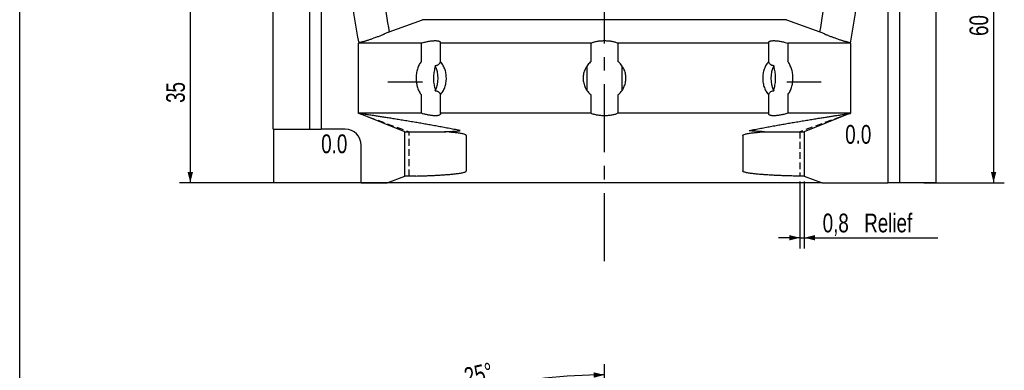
# Model space of a CAD drawing. Header units: millimetres. Extents: x 8 to 862, y 8 to 585.
# Tile 5 of 84: x 8 to 192, y 138 to 204. Entities that reach past the tile are written whole.
import ezdxf

# ---------------------------------------------------------------- set-up
doc = ezdxf.new("R2010")
doc.units = ezdxf.units.MM
doc.linetypes.add('CENTERX2', pattern=[20.32, 12.7, -2.54, 2.54, -2.54])
doc.linetypes.add('HIDDEN', pattern=[1.905, 1.27, -0.635])
for name, color, linetype in [('CENTERLINE', 4, 'CENTERX2'), ('DIMENSIONS', 2, 'Continuous'), ('HIDDEN', 3, 'HIDDEN'), ('TEXT', 2, 'Continuous')]:
    doc.layers.add(name, color=color, linetype=linetype)
doc.layers.add('OUTLINE', color=7, linetype='Continuous', lineweight=25)
doc.styles.add('SLDTEXTSTYLE0', font='TXT', dxfattribs={"width": 0.75})
doc.dimstyles.new('SLDDIMSTYLE2', dxfattribs={"dimtxt": 3.5, "dimasz": 2, "dimexe": 0, "dimexo": 0.0625, "dimgap": 0.875, "dimtad": 1, "dimrnd": 1e-09, "dimzin": 12, "dimdsep": 46, "dimtxsty": 'SLDTEXTSTYLE0', "dimsah": 1, "dimcen": 0.09, "dimadec": 0, "dimazin": 3, "dimtfac": 1, "dimtofl": 0, "dimtmove": 0, "dimatfit": 3, "dimfxl": 0, "dimfrac": 2, "dimtolj": 1, "dimtzin": 12, "dimarcsym": 0})
doc.dimstyles.new('SLDDIMSTYLE21', dxfattribs={"dimtxt": 3.5, "dimasz": 2, "dimexe": 0, "dimexo": 0.0625, "dimgap": 0.875, "dimtad": 1, "dimdec": 1, "dimrnd": 1e-09, "dimdsep": 46, "dimtxsty": 'SLDTEXTSTYLE0', "dimsah": 1, "dimcen": 0.09, "dimadec": 0, "dimazin": 2, "dimtfac": 1, "dimtdec": 1, "dimtmove": 0, "dimatfit": 0, "dimfxl": 0, "dimfrac": 2, "dimtolj": 1, "dimtzin": 12, "dimarcsym": 0})
doc.dimstyles.new('SLDDIMSTYLE8', dxfattribs={"dimtxt": 3.5, "dimasz": 2, "dimexe": 0, "dimexo": 0.0625, "dimgap": 0.875, "dimtad": 1, "dimdec": 4, "dimzin": 12, "dimdsep": 46, "dimtxsty": 'SLDTEXTSTYLE0', "dimsah": 1, "dimcen": 0.09, "dimazin": 3, "dimtfac": 1, "dimtofl": 0, "dimtmove": 0, "dimatfit": 3, "dimfxl": 0, "dimfrac": 2, "dimtolj": 1, "dimtzin": 12, "dimarcsym": 0})

# ---------------------------------------------------------------- blocks, each defined once
blk = doc.blocks.new('_D_48')
at = {"layer": 'DIMENSIONS'}
for p, q in [((153.91, 173.3), (153.91, 160.82)), ((154.71, 173.3), (154.71, 160.82)), ((153.91, 162.82), (149.91, 162.82)), ((153.91, 162.82), (154.71, 162.82)), ((154.71, 162.82), (179.71, 162.82))]:
    blk.add_line(p, q, dxfattribs=at)
for points in [[(153.91, 162.82), (151.91, 163.32), (151.91, 162.32)], [(154.71, 162.82), (156.71, 162.32), (156.71, 163.32)]]:
    blk.add_solid(points, dxfattribs=at)
at = {"layer": 'DIMENSIONS', "char_height": 3.5, "attachment_point": 1, "style": 'SLDTEXTSTYLE0'}
for s, insert in [('Relief', (165.92, 167.33)), ('0,8', (158.15, 167.33))]:
    blk.add_mtext(s, dxfattribs=dict(at, insert=insert))
blk = doc.blocks.new('_D_51')
at = {"layer": 'DIMENSIONS'}
for p, q in [((62.48, 208.09), (37.9, 208.09)), ((39.9, 208.09), (39.9, 173.09)), ((117.52, 173.09), (37.9, 173.09))]:
    blk.add_line(p, q, dxfattribs=at)
for points in [[(39.9, 208.09), (39.4, 206.09), (40.4, 206.09)], [(39.9, 173.09), (40.4, 175.09), (39.4, 175.09)]]:
    blk.add_solid(points, dxfattribs=at)
at = {"layer": 'DIMENSIONS', "insert": (35.39, 188), "char_height": 3.5, "attachment_point": 1, "rotation": 90, "style": 'SLDTEXTSTYLE0'}
blk.add_mtext('35', dxfattribs=at)
blk = doc.blocks.new('_D_56')
at = {"layer": 'DIMENSIONS'}
for p, q in [((173.54, 233.09), (192.11, 233.09)), ((190.11, 233.09), (190.11, 173.09)), ((177.06, 173.09), (192.11, 173.09))]:
    blk.add_line(p, q, dxfattribs=at)
for points in [[(190.11, 233.09), (189.61, 231.09), (190.61, 231.09)], [(190.11, 173.09), (190.61, 175.09), (189.61, 175.09)]]:
    blk.add_solid(points, dxfattribs=at)
at = {"layer": 'DIMENSIONS', "insert": (185.6, 200.5), "char_height": 3.5, "attachment_point": 1, "rotation": 90, "style": 'SLDTEXTSTYLE0'}
blk.add_mtext('60', dxfattribs=at)
blk = doc.blocks.new('_D_69')
at = {"layer": 'DIMENSIONS'}
for p, q in [((117.36, 83.46), (117.36, 139.21)), ((91.19, 91.09), (73.3, 129.44))]:
    blk.add_line(p, q, dxfattribs=at)
blk.add_arc((117.36, 34.96), 102.25, 90, 115, dxfattribs=at)
for points in [[(117.36, 137.21), (115.35, 137.69), (115.36, 136.69)], [(74.15, 127.63), (76.18, 128), (75.76, 128.91)]]:
    blk.add_solid(points, dxfattribs=at)
at = {"layer": 'DIMENSIONS', "insert": (90.82, 138.43), "char_height": 3.5, "attachment_point": 1, "rotation": 12.5, "style": 'SLDTEXTSTYLE0'}
blk.add_mtext('25°', dxfattribs=at)

msp = doc.modelspace()

# ---------------------------------------------------------------- linework, layer by layer
at = {"layer": 'CENTERLINE'}
msp.add_line((117.35918, 158.46862), (117.35918, 432.05254), dxfattribs=at)
at = {"layer": 'HIDDEN'}
for p, q in [((71.35918, 186.05678), (80.80918, 182.61726)), ((163.35918, 186.05678), (153.90918, 182.61726)), ((80.80918, 174.29608), (80.80918, 182.61726)), ((153.90918, 182.61726), (153.90918, 174.29608))]:
    msp.add_line(p, q, dxfattribs=at)
at = {"layer": 'OUTLINE'}
for p, q in [((8, 8), (8, 585)), ((55.38411, 183.08725), (55.38411, 429.83342)), ((179.33425, 429.83342), (179.33425, 173.08726)), ((62.17536, 233.08726), (62.17536, 183.08725)), ((172.543, 233.08726), (172.543, 173.08726)), ((64.35918, 208.08726), (64.35918, 183.08725)), ((170.35918, 208.08726), (170.35918, 173.08726)), ((77.09645, 201.26466), (83.34036, 203.53726)), ((151.37801, 203.53726), (83.34036, 203.53726)), ((151.37801, 203.53726), (157.62191, 201.26466)), ((71.35918, 199.17647), (71.39198, 199.18841)), ((83.10798, 199.17647), (71.35918, 199.17647)), ((71.35918, 186.05678), (71.35918, 199.17647)), ((74.382, 200.17117), (74.14312, 200.08481)), ((83.10798, 195.73361), (83.10798, 199.17647)), ((114.85231, 199.17647), (86.65323, 199.17647)), ((86.65323, 199.17647), (86.65323, 195.73361)), ((114.85231, 195.73361), (114.85231, 199.17647)), ((148.06513, 199.17647), (119.86605, 199.17647)), ((119.86605, 199.17647), (119.86605, 195.73361)), ((148.06513, 195.73361), (148.06513, 199.17647)), ((151.61038, 199.17647), (151.61038, 195.73361)), ((163.35918, 199.17647), (151.61038, 199.17647)), ((160.57525, 200.08481), (160.33636, 200.17117)), ((163.32639, 199.18841), (163.35918, 199.17647)), ((163.35918, 199.17647), (163.35918, 186.05678)), ((83.29098, 191.8852), (76.83418, 191.8852)), ((157.88418, 191.8852), (151.42739, 191.8852)), ((83.10798, 186.05678), (83.10798, 189.49963)), ((86.65323, 189.49963), (86.65323, 186.05678)), ((114.85231, 186.05678), (114.85231, 189.49963)), ((119.86605, 189.49963), (119.86605, 186.05678)), ((148.06513, 186.05678), (148.06513, 189.49963)), ((151.61038, 189.49963), (151.61038, 186.05678)), ((83.10798, 186.05678), (71.35918, 186.05678)), ((80.00918, 182.61726), (71.35918, 186.05678)), ((114.85231, 186.05678), (86.65323, 186.05678)), ((148.06513, 186.05678), (119.86605, 186.05678)), ((163.35918, 186.05678), (151.61038, 186.05678)), ((163.35918, 186.05678), (154.70918, 182.61726)), ((55.38411, 183.08725), (62.17536, 183.08725)), ((55.43223, 183.08725), (55.43223, 173.08726)), ((62.17536, 183.08725), (64.35918, 183.08725)), ((68.85918, 183.08725), (64.35918, 183.08725)), ((80.00918, 182.61726), (87.42904, 182.61726)), ((80.00918, 174.29608), (80.00918, 182.61726)), ((147.28932, 182.61726), (154.70918, 182.61726)), ((154.70918, 182.61726), (154.70918, 174.29608)), ((91.51443, 181.91705), (91.51443, 175.28746)), ((143.20394, 181.91705), (143.20394, 175.28746)), ((71.85918, 173.08726), (71.85918, 180.08726)), ((71.85918, 173.08726), (55.43223, 173.08726)), ((71.85918, 173.08726), (76.68797, 173.08726)), ((76.68797, 173.08726), (80.00918, 174.29608)), ((158.0304, 173.08726), (76.68797, 173.08726)), ((154.70918, 174.29608), (158.0304, 173.08726)), ((158.0304, 173.08726), (170.35918, 173.08726)), ((172.543, 173.08726), (170.35918, 173.08726)), ((179.33425, 173.08726), (172.543, 173.08726))]:
    msp.add_line(p, q, dxfattribs=at)
for centre, radius, start, end in [((153.65233, 216.03726), 83.96815, 185.4328309, 191.5754227), ((153.65233, 216.03726), 77.96815, 185.852319, 190.9218344), ((81.06604, 216.03726), 77.96815, 349.0781656, 354.147681), ((81.06604, 216.03726), 83.96815, 348.4245773, 354.5671691), ((80.90582, 192.61662), 5.34573, 334.1378664, 25.8621336), ((153.81252, 192.61662), 5.34571, 154.1377575, 205.8622425), ((68.85918, 180.08726), 3, 0, 90)]:
    msp.add_arc(centre, radius, start, end, dxfattribs=at)
for points, knots in [([(74.382, 200.17117), (74.40817, 200.18065), (74.54189, 200.22908), (74.78211, 200.31734), (75.09198, 200.4335), (75.38128, 200.5445), (75.64228, 200.64705), (75.86595, 200.73751), (76.02898, 200.80586), (76.14265, 200.85558), (76.18729, 200.87669), (76.20961, 200.88725)], [0, 0, 0, 0, 0.031636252, 0.161689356, 0.291742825, 0.422525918, 0.55330504, 0.683760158, 0.814206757, 0.907104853, 1, 1, 1, 1]), ([(77.09645, 201.26466), (76.94732, 201.20802), (76.64903, 201.09472), (76.35609, 200.95641), (76.20961, 200.88725)], [0, 0, 0, 0, 0.499949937, 1, 1, 1, 1]), ([(158.50876, 200.88725), (158.3623, 200.9564), (158.06936, 201.09471), (157.77107, 201.20801), (157.62191, 201.26466)], [0, 0, 0, 0, 0.499951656, 1, 1, 1, 1]), ([(158.50876, 200.88725), (158.54098, 200.87215), (158.60542, 200.84196), (158.76424, 200.77411), (158.96428, 200.69194), (159.20373, 200.59656), (159.47637, 200.49075), (159.7628, 200.38211), (160.05215, 200.27449), (160.24162, 200.20561), (160.33636, 200.17117)], [0, 0, 0, 0, 0.128070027, 0.256149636, 0.38419217, 0.512243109, 0.641610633, 0.770982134, 0.885491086, 1, 1, 1, 1]), ([(72.2969, 199.46787), (72.14486, 199.42714), (71.84073, 199.34568), (71.54157, 199.24083), (71.39198, 199.18841)], [0, 0, 0, 0, 0.499956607, 1, 1, 1, 1]), ([(72.2969, 199.46787), (72.33005, 199.47679), (72.39635, 199.49465), (72.55749, 199.5436), (72.75963, 199.60783), (73.0003, 199.68681), (73.27285, 199.77861), (73.5604, 199.87771), (73.85331, 199.9806), (74.04651, 200.05007), (74.14312, 200.08481)], [0, 0, 0, 0, 0.127432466, 0.254866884, 0.382310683, 0.50975949, 0.637788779, 0.765825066, 0.882911, 1, 1, 1, 1]), ([(83.10798, 199.17647), (83.22579, 199.21018), (83.46175, 199.2777), (83.81907, 199.36735), (84.17412, 199.44688), (84.52264, 199.51359), (84.8598, 199.56681), (85.17581, 199.60476), (85.46596, 199.62674), (85.72827, 199.63376), (85.96119, 199.62611), (86.16147, 199.60387), (86.32927, 199.56867), (86.46578, 199.52065), (86.56835, 199.46005), (86.63613, 199.38802), (86.67664, 199.29592), (86.66185, 199.22044), (86.65323, 199.17647)], [0, 0, 0, 0, 0.063275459, 0.126735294, 0.189990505, 0.253456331, 0.317135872, 0.380583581, 0.441178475, 0.501978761, 0.562571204, 0.62115997, 0.679934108, 0.73853309, 0.797971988, 0.857588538, 0.917043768, 1, 1, 1, 1]), ([(114.85231, 199.17647), (114.93032, 199.21018), (115.08657, 199.2777), (115.35805, 199.36735), (115.65367, 199.44688), (115.97413, 199.51359), (116.31391, 199.56681), (116.66337, 199.60476), (117.01734, 199.62674), (117.37032, 199.63376), (117.71935, 199.62611), (118.05957, 199.60387), (118.38725, 199.56867), (118.70398, 199.52065), (119.00553, 199.46005), (119.28826, 199.38802), (119.58537, 199.29592), (119.76273, 199.22044), (119.86605, 199.17647)], [0, 0, 0, 0, 0.06327523, 0.126735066, 0.189990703, 0.253456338, 0.317135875, 0.380583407, 0.441178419, 0.501978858, 0.56257134, 0.621159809, 0.679934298, 0.738533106, 0.797971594, 0.857588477, 0.917043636, 1, 1, 1, 1]), ([(148.06513, 199.17647), (148.05765, 199.21018), (148.04265, 199.27771), (148.06926, 199.36735), (148.13228, 199.44688), (148.23696, 199.51359), (148.38033, 199.56681), (148.55854, 199.60476), (148.76897, 199.62674), (149.00584, 199.63376), (149.26654, 199.62611), (149.54739, 199.60387), (149.84301, 199.56867), (150.15442, 199.52065), (150.47831, 199.46005), (150.81036, 199.38802), (151.19003, 199.29592), (151.45565, 199.22044), (151.61038, 199.17647)], [0, 0, 0, 0, 0.063275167, 0.126735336, 0.18999055, 0.253455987, 0.317135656, 0.380583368, 0.44117789, 0.501978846, 0.562571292, 0.621159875, 0.679934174, 0.738533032, 0.797971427, 0.85758853, 0.917043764, 1, 1, 1, 1]), ([(160.57525, 200.08481), (160.68277, 200.04616), (160.89844, 199.96864), (161.21388, 199.85827), (161.51174, 199.75607), (161.7819, 199.66565), (162.01734, 199.58893), (162.20957, 199.52857), (162.34443, 199.48831), (162.39891, 199.47385), (162.42146, 199.46787)], [0, 0, 0, 0, 0.130272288, 0.261290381, 0.392301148, 0.522199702, 0.652092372, 0.780645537, 0.909195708, 1, 1, 1, 1]), ([(163.32639, 199.18841), (163.17682, 199.24082), (162.87766, 199.34566), (162.57353, 199.42713), (162.42146, 199.46787)], [0, 0, 0, 0, 0.499957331, 1, 1, 1, 1]), ([(83.10798, 195.73361), (83.03222, 195.63584), (82.88046, 195.44), (82.68444, 195.1004), (82.51373, 194.73257), (82.37316, 194.33648), (82.26252, 193.91911), (82.18303, 193.48551), (82.13639, 193.04091), (82.12191, 192.59139), (82.13967, 192.14248), (82.19047, 191.70015), (82.27266, 191.26972), (82.38564, 190.85583), (82.52925, 190.46425), (82.70167, 190.10004), (82.8937, 189.77403), (83.03872, 189.58832), (83.10798, 189.49963)], [0, 0, 0, 0, 0.062902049, 0.126004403, 0.188905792, 0.251813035, 0.314921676, 0.377828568, 0.440606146, 0.503584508, 0.566362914, 0.628970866, 0.691778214, 0.75438689, 0.817085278, 0.879982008, 0.942680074, 1, 1, 1, 1]), ([(86.65323, 195.73361), (86.63639, 195.66668), (86.60594, 195.5457), (86.51439, 195.37469), (86.40036, 195.22761), (86.25158, 195.09886), (86.06549, 195.00122), (85.88097, 194.95382), (85.75682, 194.94979), (85.71615, 194.94847)], [0, 0, 0, 0, 0.183016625, 0.330804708, 0.478877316, 0.626399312, 0.776747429, 0.92687531, 1, 1, 1, 1]), ([(86.65323, 189.49963), (86.73813, 189.5974), (86.9082, 189.79324), (87.13197, 190.13284), (87.32896, 190.50067), (87.49294, 190.89676), (87.62311, 191.31413), (87.71732, 191.74774), (87.77272, 192.19233), (87.78998, 192.64186), (87.76889, 193.09076), (87.70841, 193.53309), (87.61114, 193.96352), (87.47837, 194.37742), (87.31095, 194.76899), (87.11221, 195.1332), (86.89326, 195.45922), (86.73082, 195.64492), (86.65323, 195.73361)], [0, 0, 0, 0, 0.062902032, 0.126004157, 0.188905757, 0.251812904, 0.314921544, 0.377828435, 0.440606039, 0.503585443, 0.566362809, 0.62897079, 0.691778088, 0.754387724, 0.817085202, 0.879981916, 0.942680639, 1, 1, 1, 1]), ([(114.85231, 195.73361), (114.73871, 195.63584), (114.51114, 195.44), (114.2143, 195.1004), (113.9543, 194.73257), (113.73895, 194.33648), (113.56867, 193.91911), (113.44585, 193.48551), (113.3737, 193.04091), (113.35126, 192.59139), (113.37872, 192.14248), (113.45741, 191.70015), (113.58431, 191.26972), (113.75808, 190.85583), (113.97801, 190.46425), (114.24046, 190.10004), (114.53107, 189.77403), (114.74848, 189.58832), (114.85231, 189.49963)], [0, 0, 0, 0, 0.062902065, 0.126004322, 0.188905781, 0.251813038, 0.314921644, 0.377828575, 0.440606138, 0.503584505, 0.56636292, 0.628970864, 0.691778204, 0.754386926, 0.817085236, 0.87998194, 0.942680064, 1, 1, 1, 1]), ([(119.86605, 189.49963), (119.97965, 189.5974), (120.20722, 189.79324), (120.50407, 190.13284), (120.76406, 190.50068), (120.97942, 190.89676), (121.14969, 191.31413), (121.27251, 191.74774), (121.34467, 192.19233), (121.36711, 192.64186), (121.33964, 193.09076), (121.26096, 193.53309), (121.13406, 193.96352), (120.96029, 194.37742), (120.74036, 194.76899), (120.4779, 195.1332), (120.1873, 195.45922), (119.96989, 195.64492), (119.86605, 195.73361)], [0, 0, 0, 0, 0.062902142, 0.126004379, 0.18890582, 0.251813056, 0.314921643, 0.377828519, 0.440606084, 0.503585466, 0.566362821, 0.628970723, 0.691778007, 0.754387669, 0.817085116, 0.8799818, 0.942680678, 1, 1, 1, 1]), ([(148.06513, 195.73361), (147.98023, 195.63584), (147.81016, 195.44), (147.58639, 195.1004), (147.38941, 194.73257), (147.22542, 194.33648), (147.09525, 193.91911), (147.00104, 193.48551), (146.94565, 193.04091), (146.92839, 192.59139), (146.94947, 192.14248), (147.00995, 191.70015), (147.10722, 191.26972), (147.24, 190.85583), (147.40741, 190.46425), (147.60616, 190.10004), (147.82511, 189.77402), (147.98755, 189.58832), (148.06513, 189.49963)], [0, 0, 0, 0, 0.062902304, 0.126004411, 0.188905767, 0.251812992, 0.314921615, 0.377828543, 0.440606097, 0.503584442, 0.566362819, 0.628970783, 0.691778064, 0.7543868, 0.817085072, 0.879981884, 0.942679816, 1, 1, 1, 1]), ([(149.00221, 194.94847), (148.92157, 194.95371), (148.75764, 194.96438), (148.57671, 195.03717), (148.4399, 195.12334), (148.30402, 195.2415), (148.18971, 195.39404), (148.10344, 195.57357), (148.07794, 195.68013), (148.06513, 195.73361)], [0, 0, 0, 0, 0.147190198, 0.299183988, 0.400146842, 0.501146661, 0.708432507, 0.853667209, 1, 1, 1, 1]), ([(151.61038, 189.49963), (151.68614, 189.5974), (151.83791, 189.79324), (152.03392, 190.13284), (152.20464, 190.50068), (152.3452, 190.89676), (152.45584, 191.31413), (152.53533, 191.74774), (152.58198, 192.19233), (152.59645, 192.64186), (152.5787, 193.09076), (152.52789, 193.53309), (152.44571, 193.96352), (152.33273, 194.37742), (152.18912, 194.76899), (152.0167, 195.1332), (151.82467, 195.45922), (151.67965, 195.64492), (151.61038, 195.73361)], [0, 0, 0, 0, 0.062902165, 0.126004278, 0.188905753, 0.251812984, 0.314921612, 0.377828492, 0.440606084, 0.503585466, 0.566362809, 0.628970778, 0.691778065, 0.754387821, 0.817085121, 0.879981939, 0.94268065, 1, 1, 1, 1]), ([(85.71615, 194.94847), (85.65476, 194.69461), (85.55342, 194.27557), (85.44182, 193.67644), (85.37489, 193.15452), (85.35125, 192.62025), (85.37337, 192.10664), (85.4322, 191.62506), (85.51192, 191.17403), (85.60822, 190.7269), (85.68017, 190.43216), (85.71615, 190.28478)], [0, 0, 0, 0, 0.1678574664, 0.2770870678, 0.3862593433, 0.4992221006, 0.6121837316, 0.708394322, 0.8046407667, 0.9023128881, 1, 1, 1, 1]), ([(114.10918, 190.28478), (114.10996, 190.43718), (114.11152, 190.74195), (114.12124, 191.20894), (114.1324, 191.6848), (114.14203, 192.1848), (114.14457, 192.70473), (114.13902, 193.24581), (114.12698, 193.78671), (114.11317, 194.35796), (114.11058, 194.74108), (114.10918, 194.94847)], [0, 0, 0, 0, 0.101002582, 0.20198575, 0.304335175, 0.406637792, 0.518395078, 0.630165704, 0.746412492, 0.862728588, 1, 1, 1, 1]), ([(120.60918, 194.94847), (120.6084, 194.79607), (120.60685, 194.4913), (120.59712, 194.02431), (120.58596, 193.54844), (120.57634, 193.04845), (120.57379, 192.52851), (120.57934, 191.98743), (120.59139, 191.44654), (120.60519, 190.87528), (120.60778, 190.49216), (120.60918, 190.28478)], [0, 0, 0, 0, 0.101001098, 0.201984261, 0.304335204, 0.406637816, 0.518395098, 0.630165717, 0.746412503, 0.862728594, 1, 1, 1, 1]), ([(149.00221, 190.28478), (149.0636, 190.53863), (149.16494, 190.95767), (149.27655, 191.5568), (149.34347, 192.07872), (149.36712, 192.61299), (149.34499, 193.1266), (149.28617, 193.60818), (149.20644, 194.05922), (149.11014, 194.50634), (149.03819, 194.80108), (149.00221, 194.94847)], [0, 0, 0, 0, 0.1678574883, 0.277087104, 0.3862593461, 0.4992221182, 0.612183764, 0.708394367, 0.8046407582, 0.9023130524, 1, 1, 1, 1]), ([(85.71615, 190.28478), (85.7968, 190.27953), (85.96072, 190.26887), (86.14165, 190.19607), (86.27847, 190.1099), (86.41435, 189.99174), (86.52865, 189.8392), (86.61492, 189.65967), (86.64043, 189.55311), (86.65323, 189.49963)], [0, 0, 0, 0, 0.147189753, 0.299183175, 0.400146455, 0.501146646, 0.7084321, 0.853667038, 1, 1, 1, 1]), ([(148.06513, 189.49963), (148.08198, 189.56656), (148.11242, 189.68754), (148.20398, 189.85855), (148.318, 190.00563), (148.46679, 190.13438), (148.65288, 190.23201), (148.83739, 190.27943), (148.96155, 190.28346), (149.00221, 190.28478)], [0, 0, 0, 0, 0.183016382, 0.330804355, 0.478876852, 0.626398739, 0.776747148, 0.926874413, 1, 1, 1, 1]), ([(90.29361, 182.85674), (89.93176, 182.92654), (89.20769, 183.06622), (88.13996, 183.26731), (87.08847, 183.46217), (86.04533, 183.6522), (85.01294, 183.83727), (83.99393, 184.01713), (83.00202, 184.18964), (81.97432, 184.3659), (80.92058, 184.54404), (79.85229, 184.72203), (78.82608, 184.89066), (77.84718, 185.0495), (76.91997, 185.19817), (76.05869, 185.33478), (75.26588, 185.45931), (74.54263, 185.57191), (73.93855, 185.66521), (73.43832, 185.74202), (73.02621, 185.80497), (72.65797, 185.86099), (72.32662, 185.9112), (72.03681, 185.95497), (71.79285, 185.99172), (71.60033, 186.02062), (71.4625, 186.0413), (71.3754, 186.05435), (71.36459, 186.05597), (71.35918, 186.05678)], [0, 0, 0, 0, 0.03357434, 0.067182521, 0.10079112, 0.134365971, 0.169072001, 0.20381444, 0.238557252, 0.273263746, 0.315045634, 0.35685892, 0.398641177, 0.441591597, 0.484575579, 0.527526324, 0.570101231, 0.612708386, 0.655283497, 0.688118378, 0.720982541, 0.753846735, 0.78668173, 0.821894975, 0.85712624, 0.892339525, 0.928220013, 0.9641195, 1, 1, 1, 1]), ([(86.65323, 186.05678), (86.66072, 186.02307), (86.67571, 185.95555), (86.6491, 185.86589), (86.58609, 185.78636), (86.4814, 185.71965), (86.33803, 185.66644), (86.15983, 185.62848), (85.9494, 185.6065), (85.71253, 185.59948), (85.45183, 185.60713), (85.17098, 185.62937), (84.87536, 185.66457), (84.56395, 185.7126), (84.24006, 185.77319), (83.90801, 185.84524), (83.52833, 185.93732), (83.26271, 186.01281), (83.10798, 186.05678)], [0, 0, 0, 0, 0.063275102, 0.126735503, 0.189990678, 0.253456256, 0.317135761, 0.380583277, 0.441178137, 0.501978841, 0.562571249, 0.621159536, 0.679934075, 0.738532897, 0.797971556, 0.857588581, 0.917043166, 1, 1, 1, 1]), ([(119.86605, 186.05678), (119.78804, 186.02307), (119.63179, 185.95555), (119.36032, 185.86589), (119.0647, 185.78636), (118.74424, 185.71965), (118.40445, 185.66644), (118.05499, 185.62848), (117.70102, 185.6065), (117.34805, 185.59948), (116.99901, 185.60713), (116.6588, 185.62937), (116.33111, 185.66457), (116.01438, 185.7126), (115.71283, 185.77319), (115.43011, 185.84524), (115.133, 185.93732), (114.95563, 186.01281), (114.85231, 186.05678)], [0, 0, 0, 0, 0.063275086, 0.126735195, 0.189990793, 0.253456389, 0.317135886, 0.380583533, 0.44117835, 0.501978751, 0.562571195, 0.621159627, 0.679934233, 0.738532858, 0.797971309, 0.85758842, 0.917043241, 1, 1, 1, 1]), ([(144.42475, 182.85674), (144.7866, 182.92654), (145.51067, 183.06622), (146.57841, 183.26731), (147.62989, 183.46217), (148.67303, 183.6522), (149.70543, 183.83727), (150.72444, 184.01713), (151.71635, 184.18964), (152.74405, 184.3659), (153.79778, 184.54404), (154.86607, 184.72203), (155.89228, 184.89066), (156.87118, 185.0495), (157.7984, 185.19817), (158.65967, 185.33478), (159.45248, 185.45931), (160.17574, 185.57191), (160.77982, 185.66521), (161.28004, 185.74202), (161.69215, 185.80497), (162.0604, 185.86099), (162.39174, 185.9112), (162.68156, 185.95497), (162.92551, 185.99172), (163.11803, 186.02062), (163.25587, 186.0413), (163.34296, 186.05435), (163.35378, 186.05597), (163.35918, 186.05678)], [0, 0, 0, 0, 0.033574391, 0.067182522, 0.100791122, 0.134365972, 0.169072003, 0.203814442, 0.238557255, 0.273263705, 0.315045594, 0.35685888, 0.398641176, 0.441591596, 0.484575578, 0.527526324, 0.570101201, 0.61270841, 0.655283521, 0.688118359, 0.720982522, 0.753846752, 0.786681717, 0.821894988, 0.857126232, 0.892339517, 0.928220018, 0.964119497, 1, 1, 1, 1]), ([(151.61038, 186.05678), (151.49257, 186.02307), (151.25661, 185.95555), (150.89929, 185.86589), (150.54424, 185.78636), (150.19572, 185.71965), (149.85856, 185.66644), (149.54256, 185.62848), (149.25241, 185.6065), (148.99009, 185.59948), (148.75718, 185.60713), (148.55689, 185.62937), (148.3891, 185.66457), (148.25259, 185.7126), (148.15001, 185.77319), (148.08224, 185.84524), (148.04173, 185.93732), (148.05652, 186.01281), (148.06513, 186.05678)], [0, 0, 0, 0, 0.063275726, 0.126735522, 0.189990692, 0.253456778, 0.317136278, 0.38058339, 0.441178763, 0.501978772, 0.562571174, 0.621159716, 0.679933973, 0.738532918, 0.797971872, 0.857588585, 0.917043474, 1, 1, 1, 1]), ([(87.42904, 182.61726), (87.77074, 182.63496), (88.33564, 182.66424), (89.17157, 182.7123), (89.76033, 182.75557), (90.14216, 182.79321), (90.28803, 182.81733), (90.32798, 182.8306), (90.33648, 182.83808), (90.33379, 182.8431), (90.3304, 182.84578), (90.32491, 182.84849), (90.31601, 182.85163), (90.30515, 182.85441), (90.2972, 182.85602), (90.29361, 182.85674)], [0, 0, 0, 0, 0.356903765, 0.590038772, 0.823178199, 0.932628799, 0.969972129, 0.982680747, 0.989087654, 0.9907186, 0.992073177, 0.993433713, 0.995028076, 0.997757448, 1, 1, 1, 1]), ([(91.51443, 181.91705), (91.51388, 181.92352), (91.5126, 181.93848), (91.49994, 181.96496), (91.4549, 182.016), (91.31381, 182.0911), (91.0879, 182.16895), (90.64734, 182.26353), (90.06065, 182.36915), (89.33822, 182.45405), (88.6595, 182.51798), (88.02146, 182.57397), (87.62652, 182.60283), (87.42904, 182.61726)], [0, 0, 0, 0, 0.003176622, 0.0073541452, 0.0150711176, 0.0419769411, 0.10672716, 0.1716826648, 0.3434923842, 0.5154569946, 0.6873873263, 0.8436933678, 1, 1, 1, 1]), ([(143.20394, 181.91705), (143.20449, 181.92352), (143.20577, 181.93848), (143.21843, 181.96496), (143.26346, 182.01601), (143.40456, 182.0911), (143.63046, 182.16895), (144.07103, 182.26353), (144.65771, 182.36915), (145.38014, 182.45405), (146.05887, 182.51798), (146.6969, 182.57397), (147.09185, 182.60283), (147.28932, 182.61726)], [0, 0, 0, 0, 0.003176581, 0.007354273, 0.015070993, 0.041976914, 0.106727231, 0.171682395, 0.343492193, 0.515456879, 0.687387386, 0.843693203, 1, 1, 1, 1]), ([(147.28932, 182.61726), (146.94763, 182.63496), (146.38273, 182.66424), (145.54679, 182.7123), (144.95805, 182.75557), (144.57619, 182.79321), (144.43034, 182.81733), (144.39038, 182.8306), (144.38189, 182.83808), (144.38457, 182.8431), (144.38797, 182.84578), (144.39345, 182.84849), (144.40236, 182.85163), (144.41321, 182.85441), (144.42116, 182.85602), (144.42475, 182.85674)], [0, 0, 0, 0, 0.356903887, 0.590038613, 0.823177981, 0.932628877, 0.969972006, 0.982680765, 0.989087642, 0.990718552, 0.992073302, 0.993433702, 0.995027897, 0.997757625, 1, 1, 1, 1]), ([(82.06984, 174.34778), (82.24881, 174.35243), (82.59333, 174.36138), (83.17668, 174.37882), (83.79314, 174.39955), (84.46181, 174.42511), (85.18685, 174.45693), (85.96965, 174.49512), (86.81011, 174.54292), (87.69902, 174.60355), (88.54677, 174.67581), (89.3383, 174.75049), (90.06063, 174.83535), (90.64734, 174.94098), (91.0879, 175.03557), (91.31381, 175.11341), (91.4549, 175.18851), (91.49994, 175.23955), (91.5126, 175.26603), (91.51388, 175.281), (91.51443, 175.28746)], [0, 0, 0, 0, 0.088957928, 0.171243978, 0.253598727, 0.33595312, 0.418238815, 0.502846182, 0.587530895, 0.672211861, 0.75681435, 0.817640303, 0.878478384, 0.939261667, 0.962241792, 0.98514929, 0.994668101, 0.997398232, 0.998876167, 1, 1, 1, 1]), ([(152.64853, 174.34778), (152.46956, 174.35243), (152.12504, 174.36138), (151.54168, 174.37882), (150.92522, 174.39955), (150.25655, 174.42511), (149.53152, 174.45693), (148.74871, 174.49512), (147.90825, 174.54292), (147.01934, 174.60355), (146.1716, 174.67582), (145.38007, 174.75049), (144.65773, 174.83535), (144.07102, 174.94098), (143.63046, 175.03557), (143.40456, 175.11342), (143.26346, 175.18851), (143.21843, 175.23955), (143.20577, 175.26603), (143.20449, 175.281), (143.20394, 175.28746)], [0, 0, 0, 0, 0.08895793, 0.171244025, 0.253598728, 0.335953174, 0.418238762, 0.502846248, 0.587530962, 0.67221193, 0.756814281, 0.817640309, 0.878478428, 0.939261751, 0.96224176, 0.985149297, 0.994668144, 0.997398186, 0.998876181, 1, 1, 1, 1]), ([(82.06984, 174.34778), (81.89333, 174.34334), (81.57676, 174.33539), (81.1923, 174.32573), (80.88087, 174.31793), (80.61665, 174.3113), (80.3973, 174.30581), (80.22492, 174.30149), (80.10063, 174.29837), (80.02588, 174.2965), (80.00918, 174.29608), (80.00918, 174.29608), (80.00918, 174.29608)], [0, 0, 0, 0, 0.134722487, 0.241624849, 0.348600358, 0.455575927, 0.56247824, 0.671815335, 0.781230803, 0.890646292, 0.999983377, 1, 1, 1, 1]), ([(154.70918, 174.29608), (154.70198, 174.29626), (154.68758, 174.29662), (154.57164, 174.29953), (154.38582, 174.30418), (154.12137, 174.31081), (153.77989, 174.31936), (153.40456, 174.32879), (153.02458, 174.33832), (152.77392, 174.34462), (152.64853, 174.34778)], [0, 0, 0, 0, 0.133759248, 0.267590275, 0.401349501, 0.537778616, 0.674283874, 0.81071299, 0.90530577, 1, 1, 1, 1])]:
    msp.add_open_spline(points, degree=3, knots=knots, dxfattribs=at)

# ---------------------------------------------------------------- texts
at = {"layer": 'TEXT', "char_height": 3.5, "attachment_point": 1, "style": 'SLDTEXTSTYLE0'}
for insert in [(162.36723, 183.87696), (64.38215, 182.11613)]:
    msp.add_mtext('0.0', dxfattribs=dict(at, insert=insert))

# ---------------------------------------------------------------- dimensions: what is measured, and where the dimension line sits
at = {"layer": 'DIMENSIONS'}
for base, p1, p2, picture, middle in [((190.11489, 173.08726), (172.543, 233.08726), (176.06286, 173.08726), '_D_56', (190.11489, 203.08726)), ((39.90273, 173.08726), (118.52064, 208.08726), (118.52064, 173.08726), '_D_51', (39.90273, 190.58726))]:
    dim = msp.add_linear_dim(base=base, p1=p1, p2=p2, angle=90, dimstyle='SLDDIMSTYLE2', dxfattribs=at)
    dim.commit()
    dim.dimension.update_dxf_attribs({"geometry": picture, "text_midpoint": middle, "dimtype": 160})
dim = msp.add_linear_dim(base=(154.70918, 162.81846), p1=(153.90918, 174.29608), p2=(154.70918, 174.29608), text='<> Relief', dimstyle='SLDDIMSTYLE21', dxfattribs=at)
dim.commit()
dim.dimension.update_dxf_attribs({"geometry": '_D_48', "text_midpoint": (168.13687, 162.81846), "dimtype": 160})
dim = msp.add_angular_dim_2l(base=(95.22893, 134.78421), line1=((117.35918, 82.46109), (117.35918, 34.96109)), line2=((91.60973, 90.18098), (117.35918, 34.96109)), dimstyle='SLDDIMSTYLE8', dxfattribs=at)
dim.commit()
dim.dimension.update_dxf_attribs({"geometry": '_D_69', "text_midpoint": (95.22893, 134.78421), "dimtype": 162})

doc.saveas('drawing.dxf')
